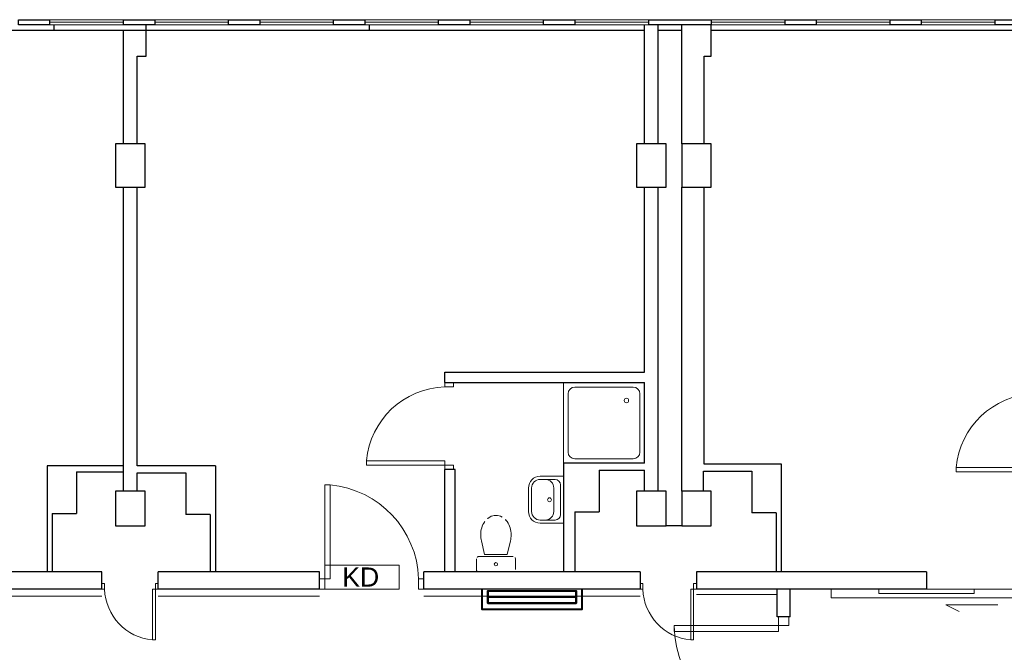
# Model space of a CAD drawing. Header units: millimetres. Extents: x 6612729504 to 6612744462, y 5733542327 to 5733549367.
# Tile 53 of 109: x 6612734603 to 6612735737, y 5733546989 to 5733547718. Entities that reach past the tile are written whole.
import ezdxf

# ---------------------------------------------------------------- set-up
doc = ezdxf.new("R2010")
doc.units = ezdxf.units.MM
doc.header["$MEASUREMENT"] = 0
for name, color, linetype in [('!!!!_CIENKIE czerwone LINIE', 7, 'Continuous'), ('!!!!_SCIANY GRUBE', 7, 'Continuous'), ('___OPISY', 7, 'Continuous'), ('A-ARM', 7, 'Continuous'), ('dwa_barierki', 7, 'Continuous'), ('dwa_DRZWI', 7, 'Continuous'), ('INST_CO', 7, 'Continuous'), ('STOLARKAOKIENNA', 7, 'Continuous'), ('WIDOK', 7, 'Continuous'), ('WYPOSAZ', 7, 'Continuous')]:
    doc.layers.add(name, color=color, linetype=linetype)
doc.styles.add('GENERATED_STYLE_1', font='arial.ttf')

msp = doc.modelspace()

# ---------------------------------------------------------------- linework, layer by layer
at = {"layer": '!!!!_CIENKIE czerwone LINIE', "color": 252, "lineweight": 20}
msp.add_lwpolyline([(6612735040.147631, 5733547089.470297), (6612734954.516483, 5733547089.470297), (6612734954.516483, 5733547061.886603), (6612735040.147631, 5733547061.886603)], close=True, dxfattribs=at)
msp.add_lwpolyline([(6612734954.516483, 5733547061.844888), (6612735040.147631, 5733547061.844888)], dxfattribs=at)
at = {"layer": '!!!!_SCIANY GRUBE', "color": 252, "lineweight": 30}
for p, q in [((6612734642.516483, 5733547711.844687), (6612734642.516483, 5733547705.844687)), ((6612734642.516483, 5733547711.844687), (6612734642.516483, 5733547705.844687)), ((6612734748.516483, 5733547675.844687), (6612734748.516483, 5733547711.844687)), ((6612734748.516483, 5733547675.844687), (6612734748.516483, 5733547711.844687)), ((6612735005.516483, 5733547711.844687), (6612735005.516483, 5733547705.844687)), ((6612735005.516483, 5733547711.844687), (6612735005.516483, 5733547705.844687)), ((6612735322.516483, 5733547574.844686), (6612735322.516483, 5733547711.844687)), ((6612735322.516483, 5733547574.844686), (6612735322.516483, 5733547711.844687)), ((6612735338.516483, 5733547574.844686), (6612735338.516483, 5733547711.844687)), ((6612735338.516483, 5733547574.844686), (6612735338.516483, 5733547711.844687)), ((6612735365.516484, 5733547574.844686), (6612735365.516484, 5733547711.844687)), ((6612735365.516484, 5733547574.844686), (6612735365.516484, 5733547711.844687)), ((6612735399.516484, 5733547675.844687), (6612735399.516484, 5733547711.844687)), ((6612735399.516484, 5733547675.844687), (6612735399.516484, 5733547711.844687)), ((6612734642.516483, 5733547705.844687), (6612734652.516483, 5733547705.844687)), ((6612734642.516483, 5733547705.844687), (6612734652.516483, 5733547705.844687)), ((6612734722.516483, 5733547574.844686), (6612734722.516483, 5733547705.844687)), ((6612734722.516483, 5733547574.844686), (6612734722.516483, 5733547705.844687)), ((6612735005.516483, 5733547705.844687), (6612735015.516483, 5733547705.844687)), ((6612735005.516483, 5733547705.844687), (6612735015.516483, 5733547705.844687)), ((6612734738.516483, 5733547675.844687), (6612734748.516483, 5733547675.844687)), ((6612734738.516483, 5733547574.844686), (6612734738.516483, 5733547675.844687)), ((6612734738.516483, 5733547675.844687), (6612734748.516483, 5733547675.844687)), ((6612735391.516484, 5733547574.844686), (6612735391.516484, 5733547675.844687)), ((6612735391.516484, 5733547675.844687), (6612735399.516484, 5733547675.844687)), ((6612735391.516484, 5733547574.844686), (6612735391.516484, 5733547675.844687)), ((6612735391.516484, 5733547675.844687), (6612735399.516484, 5733547675.844687)), ((6612734722.516483, 5733547196.844686), (6612734722.516483, 5733547524.844686)), ((6612734722.516483, 5733547196.844686), (6612734722.516483, 5733547524.844686)), ((6612734738.516483, 5733547203.844686), (6612734738.516483, 5733547524.844686)), ((6612734738.516483, 5733547203.844686), (6612734738.516483, 5733547524.844686)), ((6612735322.516483, 5733547311.844687), (6612735322.516483, 5733547524.844686)), ((6612735322.516483, 5733547311.844687), (6612735322.516483, 5733547524.844686)), ((6612735338.516483, 5733547174.844686), (6612735338.516483, 5733547524.844686)), ((6612735338.516483, 5733547174.844686), (6612735338.516483, 5733547524.844686)), ((6612735365.516484, 5733547174.844686), (6612735365.516484, 5733547524.844686)), ((6612735365.516484, 5733547174.844686), (6612735365.516484, 5733547524.844686)), ((6612735391.516484, 5733547205.844686), (6612735391.516484, 5733547524.844686)), ((6612735391.516484, 5733547205.844686), (6612735391.516484, 5733547524.844686)), ((6612735322.516483, 5733547206.844686), (6612735322.516483, 5733547299.844687)), ((6612735322.516483, 5733547206.844686), (6612735322.516483, 5733547299.844687)), ((6612734634.516482, 5733547203.844686), (6612734634.516482, 5733547081.844686)), ((6612734722.516483, 5733547203.844686), (6612734634.516482, 5733547203.844686)), ((6612734634.516482, 5733547203.844686), (6612734634.516482, 5733547081.844686)), ((6612734722.516483, 5733547203.844686), (6612734634.516482, 5733547203.844686)), ((6612734828.516483, 5733547203.844686), (6612734738.516483, 5733547203.844686)), ((6612734828.516483, 5733547203.844686), (6612734738.516483, 5733547203.844686)), ((6612734828.516483, 5733547203.844686), (6612734828.516483, 5733547081.844686)), ((6612734828.516483, 5733547203.844686), (6612734828.516483, 5733547081.844686)), ((6612735229.516483, 5733547206.844686), (6612735229.516483, 5733547081.844686)), ((6612735322.516483, 5733547206.844686), (6612735229.516483, 5733547206.844686)), ((6612735229.516483, 5733547206.844686), (6612735229.516483, 5733547081.844686)), ((6612735322.516483, 5733547206.844686), (6612735229.516483, 5733547206.844686)), ((6612735322.516483, 5733547206.844686), (6612735285.516484, 5733547206.844686)), ((6612735322.516483, 5733547206.844686), (6612735285.516484, 5733547206.844686)), ((6612735480.516484, 5733547205.844686), (6612735391.516484, 5733547205.844686)), ((6612735434.516483, 5733547205.844686), (6612735391.516484, 5733547205.844686)), ((6612735480.516484, 5733547205.844686), (6612735391.516484, 5733547205.844686)), ((6612735434.516483, 5733547205.844686), (6612735391.516484, 5733547205.844686)), ((6612735480.516484, 5733547081.844686), (6612735480.516484, 5733547205.844686)), ((6612735480.516484, 5733547081.844686), (6612735480.516484, 5733547205.844686)), ((6612734668.516483, 5733547196.844686), (6612734668.516483, 5733547148.844686)), ((6612734668.516483, 5733547196.844686), (6612734722.516483, 5733547196.844686)), ((6612734668.516483, 5733547196.844686), (6612734668.516483, 5733547148.844686)), ((6612734668.516483, 5733547196.844686), (6612734722.516483, 5733547196.844686)), ((6612734722.516483, 5733547174.844686), (6612734722.516483, 5733547196.844686)), ((6612734722.516483, 5733547174.844686), (6612734722.516483, 5733547196.844686)), ((6612734738.516483, 5733547174.844686), (6612734738.516483, 5733547195.844686)), ((6612734738.516483, 5733547195.844686), (6612734794.277405, 5733547195.844686)), ((6612734738.516483, 5733547174.844686), (6612734738.516483, 5733547195.844686)), ((6612734738.516483, 5733547195.844686), (6612734794.277405, 5733547195.844686)), ((6612734794.277405, 5733547195.844686), (6612734794.277405, 5733547147.844687)), ((6612734794.277405, 5733547195.844686), (6612734794.277405, 5733547147.844687)), ((6612735270.516483, 5733547198.844687), (6612735270.516483, 5733547150.844686)), ((6612735270.516483, 5733547198.844687), (6612735322.516483, 5733547198.844687)), ((6612735270.516483, 5733547198.844687), (6612735270.516483, 5733547150.844686)), ((6612735270.516483, 5733547198.844687), (6612735322.516483, 5733547198.844687)), ((6612735322.516483, 5733547175.844686), (6612735322.516483, 5733547198.844687)), ((6612735322.516483, 5733547175.844686), (6612735322.516483, 5733547198.844687)), ((6612735390.516484, 5733547174.844686), (6612735390.516484, 5733547197.844686)), ((6612735390.516484, 5733547197.844686), (6612735446.277405, 5733547197.844686)), ((6612735390.516484, 5733547174.844686), (6612735390.516484, 5733547197.844686)), ((6612735390.516484, 5733547197.844686), (6612735446.277405, 5733547197.844686)), ((6612735446.277405, 5733547197.844686), (6612735446.277405, 5733547149.844686)), ((6612735446.277405, 5733547197.844686), (6612735446.277405, 5733547149.844686)), ((6612734640.516483, 5733547148.844686), (6612734640.516483, 5733547081.844686)), ((6612734640.516483, 5733547148.844686), (6612734668.516483, 5733547148.844686)), ((6612734640.516483, 5733547148.844686), (6612734640.516483, 5733547081.844686)), ((6612734640.516483, 5733547148.844686), (6612734668.516483, 5733547148.844686)), ((6612734822.277404, 5733547147.844687), (6612734794.277405, 5733547147.844687)), ((6612734822.277404, 5733547147.844687), (6612734794.277405, 5733547147.844687)), ((6612734822.277404, 5733547147.844687), (6612734822.277404, 5733547081.844686)), ((6612734822.277404, 5733547147.844687), (6612734822.277404, 5733547081.844686)), ((6612735242.516483, 5733547150.844686), (6612735242.516483, 5733547081.844686)), ((6612735242.516483, 5733547150.844686), (6612735270.516483, 5733547150.844686)), ((6612735242.516483, 5733547150.844686), (6612735242.516483, 5733547081.844686)), ((6612735242.516483, 5733547150.844686), (6612735270.516483, 5733547150.844686)), ((6612735474.277405, 5733547149.844686), (6612735446.277405, 5733547149.844686)), ((6612735474.277405, 5733547149.844686), (6612735446.277405, 5733547149.844686)), ((6612735474.277405, 5733547149.844686), (6612735474.277405, 5733547081.844686)), ((6612735474.277405, 5733547149.844686), (6612735474.277405, 5733547081.844686)), ((6612734697.516483, 5733547061.844686), (6612734697.516483, 5733547081.844686)), ((6612734697.516483, 5733547061.844686), (6612734697.516483, 5733547081.844686)), ((6612734762.516483, 5733547061.844686), (6612734762.516483, 5733547081.844686)), ((6612734762.516483, 5733547061.844686), (6612734762.516483, 5733547081.844686)), ((6612735475.516484, 5733547029.844685), (6612735475.516484, 5733547061.844686)), ((6612735490.516484, 5733547029.844685), (6612735490.516484, 5733547061.844686))]:
    msp.add_line(p, q, dxfattribs=at)
for points in [[(6612734637.516483, 5733547711.844687), (6612734601.516483, 5733547711.844687), (6612734601.516483, 5733547717.844687), (6612734637.516483, 5733547717.844687)], [(6612734637.516483, 5733547711.844687), (6612734601.516483, 5733547711.844687), (6612734601.516483, 5733547717.844687), (6612734637.516483, 5733547717.844687)], [(6612734758.516483, 5733547711.844687), (6612734722.516483, 5733547711.844687), (6612734722.516483, 5733547717.844687), (6612734758.516483, 5733547717.844687)], [(6612734758.516483, 5733547711.844687), (6612734722.516483, 5733547711.844687), (6612734722.516483, 5733547717.844687), (6612734758.516483, 5733547717.844687)], [(6612734879.516483, 5733547711.844687), (6612734843.516483, 5733547711.844687), (6612734843.516483, 5733547717.844687), (6612734879.516483, 5733547717.844687)], [(6612734879.516483, 5733547711.844687), (6612734843.516483, 5733547711.844687), (6612734843.516483, 5733547717.844687), (6612734879.516483, 5733547717.844687)], [(6612735000.516483, 5733547711.844687), (6612734964.516483, 5733547711.844687), (6612734964.516483, 5733547717.844687), (6612735000.516483, 5733547717.844687)], [(6612735000.516483, 5733547711.844687), (6612734964.516483, 5733547711.844687), (6612734964.516483, 5733547717.844687), (6612735000.516483, 5733547717.844687)], [(6612735121.516483, 5733547711.844687), (6612735085.516483, 5733547711.844687), (6612735085.516483, 5733547717.844687), (6612735121.516483, 5733547717.844687)], [(6612735121.516483, 5733547711.844687), (6612735085.516483, 5733547711.844687), (6612735085.516483, 5733547717.844687), (6612735121.516483, 5733547717.844687)], [(6612735242.516483, 5733547711.844687), (6612735206.516483, 5733547711.844687), (6612735206.516483, 5733547717.844687), (6612735242.516483, 5733547717.844687)], [(6612735242.516483, 5733547711.844687), (6612735206.516483, 5733547711.844687), (6612735206.516483, 5733547717.844687), (6612735242.516483, 5733547717.844687)], [(6612735399.516484, 5733547711.844687), (6612735327.516483, 5733547711.844687), (6612735327.516483, 5733547717.844687), (6612735399.516484, 5733547717.844687)], [(6612735399.516484, 5733547711.844687), (6612735327.516483, 5733547711.844687), (6612735327.516483, 5733547717.844687), (6612735399.516484, 5733547717.844687)], [(6612735520.516484, 5733547711.844687), (6612735484.516484, 5733547711.844687), (6612735484.516484, 5733547717.844687), (6612735520.516484, 5733547717.844687)], [(6612735520.516484, 5733547711.844687), (6612735484.516484, 5733547711.844687), (6612735484.516484, 5733547717.844687), (6612735520.516484, 5733547717.844687)], [(6612735641.516484, 5733547711.844687), (6612735605.516484, 5733547711.844687), (6612735605.516484, 5733547717.844687), (6612735641.516484, 5733547717.844687)], [(6612735641.516484, 5733547711.844687), (6612735605.516484, 5733547711.844687), (6612735605.516484, 5733547717.844687), (6612735641.516484, 5733547717.844687)], [(6612735762.516485, 5733547711.844687), (6612735726.516484, 5733547711.844687), (6612735726.516484, 5733547717.844687), (6612735762.516485, 5733547717.844687)], [(6612735762.516485, 5733547711.844687), (6612735726.516484, 5733547711.844687), (6612735726.516484, 5733547717.844687), (6612735762.516485, 5733547717.844687)], [(6612734713.516482, 5733547524.844686), (6612734747.516483, 5733547524.844686), (6612734747.516483, 5733547574.844686), (6612734713.516482, 5733547574.844686)], [(6612734713.516482, 5733547524.844686), (6612734747.516483, 5733547524.844686), (6612734747.516483, 5733547574.844686), (6612734713.516482, 5733547574.844686)], [(6612735313.516484, 5733547524.844686), (6612735347.516484, 5733547524.844686), (6612735347.516484, 5733547574.844686), (6612735313.516484, 5733547574.844686)], [(6612735313.516484, 5733547524.844686), (6612735347.516484, 5733547524.844686), (6612735347.516484, 5733547574.844686), (6612735313.516484, 5733547574.844686)], [(6612735365.516484, 5733547524.844686), (6612735399.516484, 5733547524.844686), (6612735399.516484, 5733547574.844686), (6612735365.516484, 5733547574.844686)], [(6612735365.516484, 5733547524.844686), (6612735399.516484, 5733547524.844686), (6612735399.516484, 5733547574.844686), (6612735365.516484, 5733547574.844686)], [(6612734713.516482, 5733547134.844686), (6612734747.516483, 5733547134.844686), (6612734747.516483, 5733547174.844686), (6612734713.516482, 5733547174.844686)], [(6612734713.516482, 5733547134.844686), (6612734747.516483, 5733547134.844686), (6612734747.516483, 5733547174.844686), (6612734713.516482, 5733547174.844686)], [(6612735313.516484, 5733547134.844686), (6612735347.516484, 5733547134.844686), (6612735347.516484, 5733547174.844686), (6612735313.516484, 5733547174.844686)], [(6612735313.516484, 5733547134.844686), (6612735347.516484, 5733547134.844686), (6612735347.516484, 5733547174.844686), (6612735313.516484, 5733547174.844686)], [(6612735365.516484, 5733547134.844686), (6612735399.516484, 5733547134.844686), (6612735399.516484, 5733547174.844686), (6612735365.516484, 5733547174.844686)], [(6612735365.516484, 5733547134.844686), (6612735399.516484, 5733547134.844686), (6612735399.516484, 5733547174.844686), (6612735365.516484, 5733547174.844686)]]:
    msp.add_lwpolyline(points, close=True, dxfattribs=at)
for points in [[(6612735092.516484, 5733547299.844686), (6612735092.516484, 5733547311.844687), (6612735322.516483, 5733547311.844687)], [(6612735092.516484, 5733547299.844686), (6612735322.516483, 5733547299.844686)], [(6612735092.516484, 5733547081.844686), (6612735092.516484, 5733547199.844686)], [(6612735104.516483, 5733547199.844686), (6612735092.516484, 5733547199.844686)], [(6612735104.516483, 5733547081.844686), (6612735104.516483, 5733547199.844686)], [(6612735365.516484, 5733547134.844686), (6612735347.516484, 5733547134.844686)], [(6612734697.516483, 5733547081.844686), (6612734422.516482, 5733547081.844686)], [(6612734697.516483, 5733547061.844686), (6612734697.516483, 5733547081.844686)], [(6612734948.516483, 5733547081.844686), (6612734762.516483, 5733547081.844686)], [(6612734762.516483, 5733547061.844686), (6612734762.516483, 5733547081.844686)], [(6612734948.516483, 5733547061.844686), (6612734948.516483, 5733547081.844686)], [(6612735317.516484, 5733547081.844686), (6612735068.516483, 5733547081.844686)], [(6612735068.516483, 5733547061.844686), (6612735068.516483, 5733547081.844686)], [(6612735317.516484, 5733547081.844686), (6612735317.516484, 5733547061.844686)], [(6612735647.516484, 5733547081.844686), (6612735382.516484, 5733547081.844686)], [(6612735382.516484, 5733547081.844686), (6612735382.516484, 5733547061.844686)], [(6612735647.516484, 5733547081.844686), (6612735647.516484, 5733547061.844686)], [(6612734697.516483, 5733547061.844686), (6612734422.516482, 5733547061.844686)], [(6612734948.516483, 5733547061.844686), (6612734762.516483, 5733547061.844686)], [(6612735317.516484, 5733547061.844686), (6612735068.516483, 5733547061.844686)], [(6612735647.516484, 5733547061.844686), (6612735475.516484, 5733547061.844686), (6612735382.516484, 5733547061.844686)], [(6612735647.516484, 5733547061.844686), (6612735575.516484, 5733547061.844686)], [(6612735490.516484, 5733547029.844685), (6612735475.516484, 5733547029.844685)]]:
    msp.add_lwpolyline(points, dxfattribs=at)
at = {"layer": 'A-ARM', "color": 252, "lineweight": 18}
for p, q in [((6612735229.516483, 5733547206.844686), (6612735229.516483, 5733547299.844686)), ((6612735229.516483, 5733547299.844686), (6612735322.516483, 5733547299.844686)), ((6612735242.433151, 5733547294.67802), (6612735309.599817, 5733547294.67802)), ((6612735322.516483, 5733547299.844686), (6612735322.516483, 5733547206.844686)), ((6612735234.683151, 5733547219.761352), (6612735234.683151, 5733547286.92802)), ((6612735317.349817, 5733547286.92802), (6612735317.349817, 5733547219.761352)), ((6612735309.599817, 5733547212.011353), (6612735242.433151, 5733547212.011353)), ((6612735322.516483, 5733547206.844686), (6612735229.516483, 5733547206.844686)), ((6612735134.809322, 5733547117.561131), (6612735138.443018, 5733547101.827718)), ((6612735168.223645, 5733547117.561131), (6612735164.589951, 5733547101.827718)), ((6612735171.516484, 5733547099.344686), (6612735131.516484, 5733547099.344686)), ((6612735138.443018, 5733547101.827718), (6612735164.589951, 5733547101.827718)), ((6612735129.016483, 5733547096.844686), (6612735129.016483, 5733547084.344686)), ((6612735174.016483, 5733547084.344686), (6612735174.016483, 5733547096.844686)), ((6612735131.516484, 5733547081.844686), (6612735171.516484, 5733547081.844686))]:
    msp.add_line(p, q, dxfattribs=at)
for centre, radius in [((6612735301.849817, 5733547279.17802), 2.583333), ((6612735151.516483, 5733547090.594686), 1.959449)]:
    msp.add_circle(centre, radius, dxfattribs=at)
for centre, radius, start, end in [((6612735242.433151, 5733547286.928019), 7.750001, 90, 180), ((6612735309.599817, 5733547286.928019), 7.75, 0, 90), ((6612735242.433151, 5733547219.761353), 7.750001, 180, 270), ((6612735309.599817, 5733547219.761353), 7.75, 270, 0), ((6612735153.865435, 5733547128.727777), 18.748712, 120.109375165, 144.462385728), ((6612735151.516484, 5733547132.778401), 14.066284, 90, 120.109375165), ((6612735151.516483, 5733547132.778401), 14.066284, 59.890624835, 90), ((6612735149.167532, 5733547128.727777), 18.748712, 35.537614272, 59.890624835), ((6612735163.433071, 5733547124.344685), 29.416588, 163.518321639, 180), ((6612735157.575465, 5733547126.077759), 23.307979, 144.462385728, 163.518321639), ((6612735145.457502, 5733547126.077759), 23.307979, 16.481678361, 35.537614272), ((6612735139.599896, 5733547124.344685), 29.416587, 0, 16.481678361), ((6612735163.433072, 5733547124.344686), 29.416589, 180, 193.332380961), ((6612735139.599895, 5733547124.344686), 29.416588, 346.667619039, 0), ((6612735131.516483, 5733547096.844686), 2.5, 90, 180), ((6612735171.516484, 5733547096.844686), 2.499999, 0, 90), ((6612735131.516485, 5733547084.344687), 2.500001, 180, 270), ((6612735171.516483, 5733547084.344686), 2.5, 270, 0)]:
    msp.add_arc(centre, radius, start, end, dxfattribs=at)
at = {"layer": 'dwa_barierki', "color": 252, "lineweight": 18}
for points in [[(6612734697.516483, 5733547053.844508), (6612734422.516482, 5733547053.844508)], [(6612734948.516483, 5733547053.845135), (6612734762.516483, 5733547053.84445)], [(6612735317.516484, 5733547053.844566), (6612735068.516483, 5733547053.844554)], [(6612735475.516484, 5733547055.844686), (6612735382.516484, 5733547055.844449)]]:
    msp.add_lwpolyline(points, dxfattribs=at)
at = {"layer": 'dwa_DRZWI', "color": 252, "lineweight": 20}
for p, q in [((6612735357.040933, 5733547019.844255), (6612735477.016484, 5733547019.844686)), ((6612735477.016484, 5733547019.844686), (6612735477.016507, 5733547013.179378)), ((6612735477.016507, 5733547013.179378), (6612735357.040933, 5733547013.178947))]:
    msp.add_line(p, q, dxfattribs=at)
for points in [[(6612735092.516653, 5733547294.844687), (6612735102.516653, 5733547294.844668), (6612735102.516663, 5733547299.844668), (6612735092.516663, 5733547299.844686)], [(6612735002.472896, 5733547204.844847), (6612735092.516493, 5733547204.844687), (6612735092.516501, 5733547209.844687), (6612735002.472904, 5733547209.844847)], [(6612735092.516484, 5733547199.844686), (6612735102.516483, 5733547199.844667), (6612735102.516492, 5733547204.844667), (6612735092.516493, 5733547204.844687)], [(6612735681.472717, 5733547196.844847), (6612735771.516315, 5733547196.844686), (6612735771.516323, 5733547201.844686), (6612735681.472727, 5733547201.844847)], [(6612734954.516699, 5733547181.897204), (6612734954.516505, 5733547073.844888), (6612734960.516505, 5733547073.844877), (6612734960.516698, 5733547181.897194)], [(6612734700.766483, 5733547061.84456), (6612734700.766494, 5733547068.344561), (6612734697.516495, 5733547068.344565), (6612734697.516483, 5733547061.844565)], [(6612734762.516483, 5733547061.844449), (6612734762.516495, 5733547068.344449), (6612734759.266495, 5733547068.344455), (6612734759.266483, 5733547061.844456)], [(6612734948.516505, 5733547073.844898), (6612734948.516483, 5733547061.844898), (6612734954.516483, 5733547061.844888), (6612734954.516505, 5733547073.844888)], [(6612735062.516505, 5733547073.844694), (6612735062.516483, 5733547061.844694), (6612735068.516483, 5733547061.844684), (6612735068.516505, 5733547073.844684)], [(6612735320.766484, 5733547061.84456), (6612735320.766495, 5733547068.344561), (6612735317.516495, 5733547068.344565), (6612735317.516484, 5733547061.844565)], [(6612735382.516484, 5733547061.844449), (6612735382.516496, 5733547068.344449), (6612735379.266496, 5733547068.344455), (6612735379.266484, 5733547061.844456)], [(6612734759.266378, 5733547003.316117), (6612734759.266483, 5733547061.844456), (6612734756.016483, 5733547061.844461), (6612734756.016378, 5733547003.316123)], [(6612735379.266379, 5733547003.316117), (6612735379.266484, 5733547061.844456), (6612735376.016484, 5733547061.844461), (6612735376.016379, 5733547003.316123)], [(6612735762.516485, 5733547061.844686), (6612735537.516484, 5733547061.844686), (6612735537.516484, 5733547051.844687), (6612735762.516485, 5733547051.844687)], [(6612735702.516484, 5733547056.844686), (6612735592.516485, 5733547056.844686), (6612735592.516485, 5733547061.844686), (6612735702.516484, 5733547061.844686)], [(6612735489.016484, 5733547019.844686), (6612735477.016484, 5733547019.844686), (6612735477.016484, 5733547029.844685), (6612735489.016484, 5733547029.844685)]]:
    msp.add_lwpolyline(points, close=True, dxfattribs=at)
for points in [[(6612735685.059189, 5733547036.16297), (6612735669.667656, 5733547043.940591), (6612735729.711248, 5733547043.940591)], [(6612735357.040933, 5733547013.178947), (6612735357.040933, 5733547019.844255)]]:
    msp.add_lwpolyline(points, dxfattribs=at)
for centre, radius, start, end in [((6612735095.609822, 5733547201.370454), 93.525397, 91.895317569, 174.762977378), ((6612735774.609643, 5733547193.370454), 93.525396, 91.895317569, 174.762977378), ((6612734950.347426, 5733547070.132893), 112.230476, 1.895317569, 84.762977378), ((6612734761.524734, 5733547063.85512), 60.791508, 181.895317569, 264.762977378), ((6612735381.524734, 5733547063.85512), 60.791508, 181.895317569, 264.762977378), ((6612735477.016484, 5733547019.844686), 119.975551, 180, 270)]:
    msp.add_arc(centre, radius, start, end, dxfattribs=at)
at = {"layer": 'INST_CO', "color": 252, "lineweight": 40}
for points in [[(6612735135.210861, 5733547061.844449), (6612735135.210861, 5733547038.844885), (6612735250.822105, 5733547038.844885), (6612735250.822105, 5733547061.844449)], [(6612735142.210862, 5733547052.954195), (6612735142.210862, 5733547060.063505), (6612735243.822104, 5733547060.063505), (6612735243.822104, 5733547045.844885), (6612735142.210862, 5733547045.844885), (6612735142.210862, 5733547052.954195), (6612735243.822104, 5733547052.954195)], [(6612735142.210862, 5733547060.063505), (6612735142.210862, 5733547045.844885), (6612735243.822104, 5733547045.844885), (6612735243.822104, 5733547060.063505)]]:
    msp.add_lwpolyline(points, dxfattribs=at)
at = {"layer": 'STOLARKAOKIENNA', "color": 252, "lineweight": 18}
for p, q in [((6612734722.516483, 5733547717.844687), (6612734637.516483, 5733547717.844687)), ((6612734722.516483, 5733547717.844687), (6612734637.516483, 5733547717.844687)), ((6612734722.516483, 5733547714.844687), (6612734637.516483, 5733547714.844687)), ((6612734722.516483, 5733547714.844687), (6612734637.516483, 5733547714.844687)), ((6612734722.516483, 5733547711.844687), (6612734637.516483, 5733547711.844687)), ((6612734722.516483, 5733547711.844687), (6612734637.516483, 5733547711.844687)), ((6612734843.516483, 5733547717.844687), (6612734758.516483, 5733547717.844687)), ((6612734843.516483, 5733547717.844687), (6612734758.516483, 5733547717.844687)), ((6612734843.516483, 5733547714.844687), (6612734758.516483, 5733547714.844687)), ((6612734843.516483, 5733547714.844687), (6612734758.516483, 5733547714.844687)), ((6612734843.516483, 5733547711.844687), (6612734758.516483, 5733547711.844687)), ((6612734843.516483, 5733547711.844687), (6612734758.516483, 5733547711.844687)), ((6612734964.516483, 5733547717.844687), (6612734879.516483, 5733547717.844687)), ((6612734964.516483, 5733547717.844687), (6612734879.516483, 5733547717.844687)), ((6612734964.516483, 5733547714.844687), (6612734879.516483, 5733547714.844687)), ((6612734964.516483, 5733547714.844687), (6612734879.516483, 5733547714.844687)), ((6612734964.516483, 5733547711.844687), (6612734879.516483, 5733547711.844687)), ((6612734964.516483, 5733547711.844687), (6612734879.516483, 5733547711.844687)), ((6612735085.516483, 5733547717.844687), (6612735000.516483, 5733547717.844687)), ((6612735085.516483, 5733547717.844687), (6612735000.516483, 5733547717.844687)), ((6612735085.516483, 5733547714.844687), (6612735000.516483, 5733547714.844687)), ((6612735085.516483, 5733547714.844687), (6612735000.516483, 5733547714.844687)), ((6612735085.516483, 5733547711.844687), (6612735000.516483, 5733547711.844687)), ((6612735085.516483, 5733547711.844687), (6612735000.516483, 5733547711.844687)), ((6612735206.516483, 5733547717.844687), (6612735121.516483, 5733547717.844687)), ((6612735206.516483, 5733547717.844687), (6612735121.516483, 5733547717.844687)), ((6612735206.516483, 5733547714.844687), (6612735121.516483, 5733547714.844687)), ((6612735206.516483, 5733547714.844687), (6612735121.516483, 5733547714.844687)), ((6612735206.516483, 5733547711.844687), (6612735121.516483, 5733547711.844687)), ((6612735206.516483, 5733547711.844687), (6612735121.516483, 5733547711.844687)), ((6612735327.516483, 5733547717.844687), (6612735242.516483, 5733547717.844687)), ((6612735327.516483, 5733547717.844687), (6612735242.516483, 5733547717.844687)), ((6612735327.516483, 5733547714.844687), (6612735242.516483, 5733547714.844687)), ((6612735327.516483, 5733547714.844687), (6612735242.516483, 5733547714.844687)), ((6612735327.516483, 5733547711.844687), (6612735242.516483, 5733547711.844687)), ((6612735327.516483, 5733547711.844687), (6612735242.516483, 5733547711.844687)), ((6612735484.516484, 5733547717.844687), (6612735399.516484, 5733547717.844687)), ((6612735484.516484, 5733547717.844687), (6612735399.516484, 5733547717.844687)), ((6612735484.516484, 5733547714.844687), (6612735399.516484, 5733547714.844687)), ((6612735484.516484, 5733547714.844687), (6612735399.516484, 5733547714.844687)), ((6612735484.516484, 5733547711.844687), (6612735399.516484, 5733547711.844687)), ((6612735484.516484, 5733547711.844687), (6612735399.516484, 5733547711.844687)), ((6612735605.516484, 5733547717.844687), (6612735520.516484, 5733547717.844687)), ((6612735605.516484, 5733547717.844687), (6612735520.516484, 5733547717.844687)), ((6612735605.516484, 5733547714.844687), (6612735520.516484, 5733547714.844687)), ((6612735605.516484, 5733547714.844687), (6612735520.516484, 5733547714.844687)), ((6612735605.516484, 5733547711.844687), (6612735520.516484, 5733547711.844687)), ((6612735605.516484, 5733547711.844687), (6612735520.516484, 5733547711.844687)), ((6612735726.516484, 5733547717.844687), (6612735641.516484, 5733547717.844687)), ((6612735726.516484, 5733547717.844687), (6612735641.516484, 5733547717.844687)), ((6612735726.516484, 5733547714.844687), (6612735641.516484, 5733547714.844687)), ((6612735726.516484, 5733547714.844687), (6612735641.516484, 5733547714.844687)), ((6612735726.516484, 5733547711.844687), (6612735641.516484, 5733547711.844687)), ((6612735726.516484, 5733547711.844687), (6612735641.516484, 5733547711.844687))]:
    msp.add_line(p, q, dxfattribs=at)
at = {"layer": 'WIDOK', "color": 252, "lineweight": 30}
for p, q in [((6612733548.516481, 5733547705.844687), (6612735322.516483, 5733547705.844687)), ((6612733548.516481, 5733547705.844687), (6612735322.516483, 5733547705.844687)), ((6612735338.516483, 5733547705.844687), (6612735365.516484, 5733547705.844687)), ((6612735338.516483, 5733547705.844687), (6612735365.516484, 5733547705.844687)), ((6612735399.516484, 5733547705.844687), (6612735971.516485, 5733547705.844687)), ((6612735399.516484, 5733547705.844687), (6612735971.516485, 5733547705.844687))]:
    msp.add_line(p, q, dxfattribs=at)
at = {"layer": 'WYPOSAZ', "color": 252, "lineweight": 18}
for p, q in [((6612735229.516483, 5733547191.844686), (6612735202.516483, 5733547191.844686)), ((6612735229.516483, 5733547137.844686), (6612735229.516483, 5733547191.844686)), ((6612735189.016484, 5733547151.344686), (6612735189.016484, 5733547178.344686)), ((6612735192.616484, 5733547151.344686), (6612735192.616484, 5733547178.344686)), ((6612735219.616484, 5733547188.244685), (6612735202.516483, 5733547188.244685)), ((6612735218.247952, 5733547151.344686), (6612735218.247952, 5733547178.344686)), ((6612735225.916484, 5733547147.744685), (6612735225.916484, 5733547181.944686)), ((6612735219.616484, 5733547141.444686), (6612735202.516483, 5733547141.444686)), ((6612735229.516483, 5733547137.844686), (6612735202.516483, 5733547137.844686))]:
    msp.add_line(p, q, dxfattribs=at)
msp.add_circle((6612735213.236067, 5733547164.844686), 2.208246, dxfattribs=at)
for centre, radius, start, end in [((6612735202.516483, 5733547178.344687), 13.499999, 90, 180), ((6612735202.516483, 5733547178.344686), 9.9, 90, 180), ((6612735208.347953, 5733547178.344686), 9.9, 0, 90), ((6612735219.616485, 5733547181.944686), 6.3, 0, 90), ((6612735202.516484, 5733547151.344686), 13.5, 180, 270), ((6612735202.516483, 5733547151.344686), 9.9, 180, 270), ((6612735208.347953, 5733547151.344686), 9.9, 270, 0), ((6612735219.616484, 5733547147.744686), 6.3, 270, 0)]:
    msp.add_arc(centre, radius, start, end, dxfattribs=at)

# ---------------------------------------------------------------- texts
at = {"layer": '___OPISY', "color": 252, "lineweight": 20, "insert": (6612734974.440607, 5733547086.831204), "char_height": 22.00000003, "attachment_point": 1, "style": 'GENERATED_STYLE_1'}
msp.add_mtext('\\A1;{\\pql;\\fArial|b0|i0|c238|p38;KD}', dxfattribs=at)

doc.saveas('drawing.dxf')
